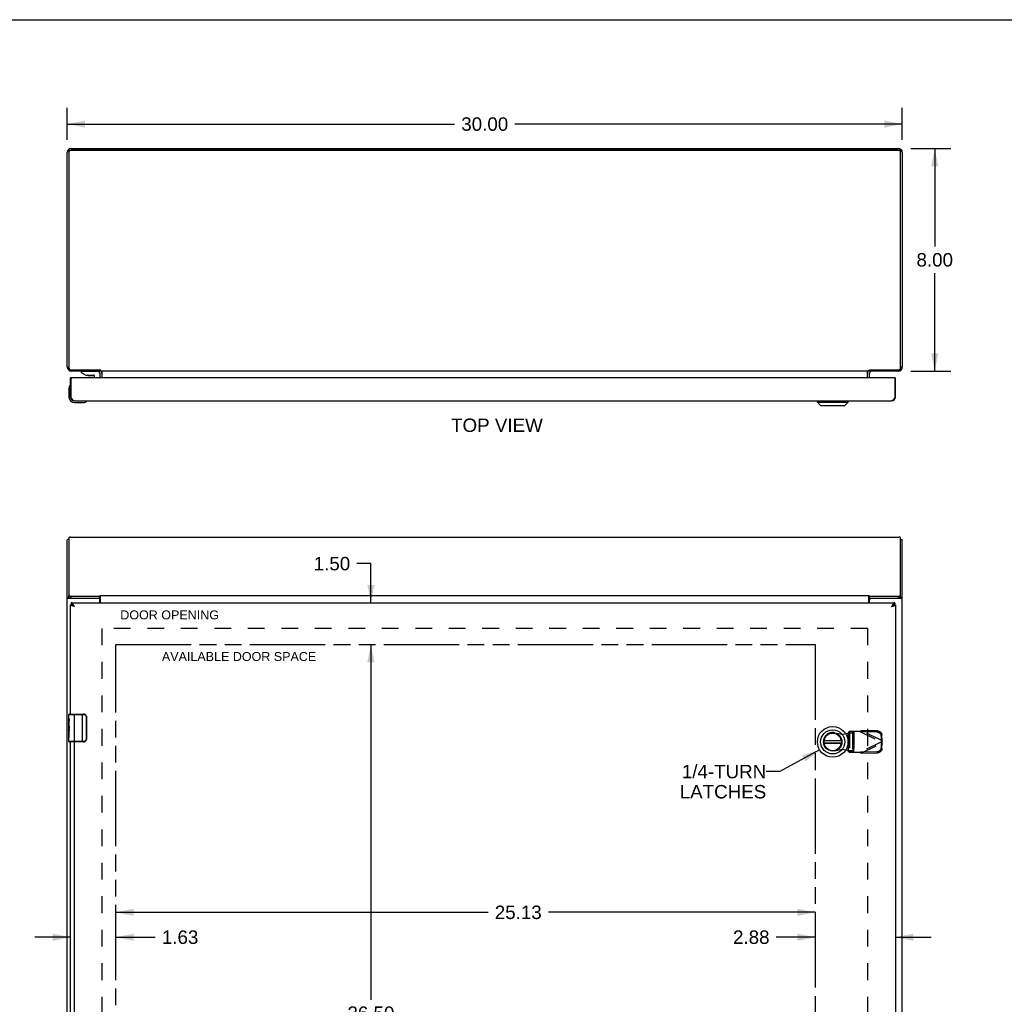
# Model space of a CAD drawing. Header units: inches. Extents: x 0 to 109, y 0 to 71.
# Tile 5 of 7: x 19 to 54, y 35 to 71. Entities that reach past the tile are written whole.
import ezdxf

# ---------------------------------------------------------------- set-up
doc = ezdxf.new("R2010")
doc.units = ezdxf.units.IN
doc.header["$LTSCALE"] = 6.015385
doc.header["$MEASUREMENT"] = 0
doc.linetypes.add('HIDDEN', pattern=[0.2, 0.1, -0.1])
doc.linetypes.add('PHANTOM', pattern=[0.8, 0.45, -0.05, 0.1, -0.05, 0.1, -0.05])
doc.layers.get('0').update_dxf_attribs({"linetype": 'CONTINUOUS'})
for name, color, linetype in [('02___PRT_ALL_AXES', 7, 'CONTINUOUS'), ('1-4_TURN_RH_OVER_24', 7, 'CONTINUOUS'), ('AVAILABLE_DOOR_SPACE', 7, 'CONTINUOUS'), ('DEFAULT_2', 8, 'HIDDEN'), ('DIMENSIONS', 7, 'CONTINUOUS')]:
    doc.layers.add(name, color=color, linetype=linetype)
doc.styles.get("Standard").update_dxf_attribs({"font": 'arial.ttf'})
doc.dimstyles.new('DIMSTYLE_1', dxfattribs={"dimtxt": 0.482517, "dimasz": 0.643357, "dimexe": 0.09, "dimexo": 0.07, "dimgap": 0.0375, "dimtad": 0, "dimtih": 1, "dimtoh": 1, "dimzin": 4, "dimdsep": 46, "dimtxsty": 'Standard', "dimblk": '_FILLED', "dimblk1": '_FILLED', "dimblk2": '_FILLED', "dimcen": 0.09, "dimazin": 1, "dimtfac": 1, "dimtofl": 0, "dimtmove": 0, "dimatfit": 3, "dimldrblk": '_FILLED', "dimfxl": 1, "dimtolj": 1, "dimtzin": 4, "dimarcsym": 0})
doc.dimstyles.get("Standard").update_dxf_attribs({"dimtxt": 0.546853, "dimasz": 0.643357, "dimexe": 0.09, "dimexo": 0.07, "dimgap": 0.09, "dimtad": 0, "dimtih": 1, "dimtoh": 1, "dimzin": 4, "dimdsep": 46, "dimtxsty": 'Standard', "dimblk": '_FILLED', "dimblk1": '_FILLED', "dimblk2": '_FILLED', "dimcen": 0.09, "dimazin": 1, "dimtp": 0.01, "dimtm": 0.01, "dimtfac": 1, "dimtofl": 0, "dimtmove": 0, "dimatfit": 3, "dimldrblk": '_FILLED', "dimfxl": 1, "dimtolj": 1, "dimtzin": 4, "dimarcsym": 0})

# ---------------------------------------------------------------- blocks, each defined once
blk = doc.blocks.new('_FILLED')
at = {"color": 0, "linetype": 'ByBlock'}
blk.add_solid([(0, 0), (-1, 0.2), (-1, -0.2)], dxfattribs=at)
blk = doc.blocks.new('*D2')
at = {"layer": 'DIMENSIONS', "color": 2, "linetype": 'Continuous'}
for p, q in [((51.046, 66.141), (52.485, 66.141)), ((51.906, 66.141), (51.906, 62.623)), ((51.906, 58.141), (51.906, 61.658)), ((51.046, 58.141), (52.485, 58.141))]:
    blk.add_line(p, q, dxfattribs=at)
at = {"layer": 'DIMENSIONS', "color": 2, "linetype": 'Continuous', "xscale": 0.6433566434, "yscale": 0.6433566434, "zscale": 0.6433566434}
for p, rotation in [((51.906, 66.141), 90), ((51.906, 58.141), 270)]:
    blk.add_blockref('_FILLED', p, dxfattribs=dict(at, rotation=rotation))
at = {"layer": 'DIMENSIONS', "color": 2, "linetype": 'Continuous', "insert": (51.906, 62.382), "char_height": 0.4825, "width": 1.31123, "attachment_point": 2, "line_spacing_factor": 0.9}
blk.add_mtext('8.00', dxfattribs=at)
blk = doc.blocks.new('*D8')
at = {"layer": 'DIMENSIONS', "color": 2, "linetype": 'Continuous'}
for p, q in [((20.741, 66.446), (20.741, 67.597)), ((50.741, 66.446), (50.741, 67.597)), ((20.741, 67.018), (34.657, 67.018)), ((50.741, 67.018), (36.825, 67.018))]:
    blk.add_line(p, q, dxfattribs=at)
at = {"layer": 'DIMENSIONS', "color": 2, "linetype": 'Continuous', "xscale": 0.6433566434, "yscale": 0.6433566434, "zscale": 0.6433566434, "rotation": 180}
blk.add_blockref('_FILLED', (20.741, 67.018), dxfattribs=at)
at = {"layer": 'DIMENSIONS', "color": 2, "linetype": 'Continuous', "xscale": 0.6433566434, "yscale": 0.6433566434, "zscale": 0.6433566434}
blk.add_blockref('_FILLED', (50.741, 67.018), dxfattribs=at)
at = {"layer": 'DIMENSIONS', "color": 2, "linetype": 'Continuous', "insert": (35.741, 67.26), "char_height": 0.4825, "width": 1.68612, "attachment_point": 2, "line_spacing_factor": 0.9}
blk.add_mtext('30.00', dxfattribs=at)
blk = doc.blocks.new('*D16')
at = {"layer": 'DIMENSIONS', "color": 2, "linetype": 'Continuous'}
for p, q in [((31.651, 51.222), (31.149, 51.222)), ((31.651, 49.815), (31.651, 51.222)), ((31.651, 48.315), (31.651, 47.029))]:
    blk.add_line(p, q, dxfattribs=at)
at = {"layer": 'DIMENSIONS', "color": 2, "linetype": 'Continuous', "xscale": 0.6433566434, "yscale": 0.6433566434, "zscale": 0.6433566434}
for p, rotation in [((31.651, 49.815), 270), ((31.651, 48.315), 90)]:
    blk.add_blockref('_FILLED', p, dxfattribs=dict(at, rotation=rotation))
at = {"layer": 'DIMENSIONS', "color": 2, "linetype": 'Continuous', "insert": (30.908, 51.463), "char_height": 0.4825, "width": 1.31123, "attachment_point": 3, "line_spacing_factor": 0.9}
blk.add_mtext('1.50', dxfattribs=at)
blk = doc.blocks.new('*D17')
at = {"layer": 'DIMENSIONS', "color": 2, "linetype": 'Continuous'}
for p, q in [((31.651, 48.315), (31.651, 35.548)), ((31.651, 21.815), (31.651, 34.583))]:
    blk.add_line(p, q, dxfattribs=at)
at = {"layer": 'DIMENSIONS', "color": 2, "linetype": 'Continuous', "xscale": 0.6433566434, "yscale": 0.6433566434, "zscale": 0.6433566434}
for p, rotation in [((31.651, 48.315), 90), ((31.651, 21.815), 270)]:
    blk.add_blockref('_FILLED', p, dxfattribs=dict(at, rotation=rotation))
at = {"layer": 'DIMENSIONS', "color": 2, "linetype": 'Continuous', "insert": (31.651, 35.307), "char_height": 0.4825, "width": 1.68612, "attachment_point": 2, "line_spacing_factor": 0.9}
blk.add_mtext('26.50', dxfattribs=at)
blk = doc.blocks.new('*D19')
at = {"layer": 'DIMENSIONS', "color": 2, "linetype": 'Continuous'}
for p, q in [((22.491, 38.69), (35.86, 38.69)), ((47.616, 38.69), (38.028, 38.69))]:
    blk.add_line(p, q, dxfattribs=at)
at = {"layer": 'DIMENSIONS', "color": 2, "linetype": 'Continuous', "xscale": 0.6433566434, "yscale": 0.6433566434, "zscale": 0.6433566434, "rotation": 180}
blk.add_blockref('_FILLED', (22.491, 38.69), dxfattribs=at)
at = {"layer": 'DIMENSIONS', "color": 2, "linetype": 'Continuous', "xscale": 0.6433566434, "yscale": 0.6433566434, "zscale": 0.6433566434}
blk.add_blockref('_FILLED', (47.616, 38.69), dxfattribs=at)
at = {"layer": 'DIMENSIONS', "color": 2, "linetype": 'Continuous', "insert": (36.944, 38.932), "char_height": 0.4825, "width": 1.68612, "attachment_point": 2, "line_spacing_factor": 0.9}
blk.add_mtext('25.13', dxfattribs=at)
blk = doc.blocks.new('*D20')
at = {"layer": 'DIMENSIONS', "color": 2, "linetype": 'Continuous'}
for p, q in [((47.616, 37.796), (46.212, 37.796)), ((50.491, 37.796), (51.778, 37.796))]:
    blk.add_line(p, q, dxfattribs=at)
at = {"layer": 'DIMENSIONS', "color": 2, "linetype": 'Continuous', "xscale": 0.6433566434, "yscale": 0.6433566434, "zscale": 0.6433566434}
blk.add_blockref('_FILLED', (47.616, 37.796), dxfattribs=at)
at = {"layer": 'DIMENSIONS', "color": 2, "linetype": 'Continuous', "xscale": 0.6433566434, "yscale": 0.6433566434, "zscale": 0.6433566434, "rotation": 180}
blk.add_blockref('_FILLED', (50.491, 37.796), dxfattribs=at)
at = {"layer": 'DIMENSIONS', "color": 2, "linetype": 'Continuous', "insert": (45.971, 38.038), "char_height": 0.4825, "width": 1.31123, "attachment_point": 3, "line_spacing_factor": 0.9}
blk.add_mtext('2.88', dxfattribs=at)
blk = doc.blocks.new('*D21')
at = {"layer": 'DIMENSIONS', "color": 2, "linetype": 'Continuous'}
for p, q in [((20.866, 37.796), (19.579, 37.796)), ((22.491, 37.796), (23.9, 37.796))]:
    blk.add_line(p, q, dxfattribs=at)
at = {"layer": 'DIMENSIONS', "color": 2, "linetype": 'Continuous', "xscale": 0.6433566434, "yscale": 0.6433566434, "zscale": 0.6433566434}
blk.add_blockref('_FILLED', (20.866, 37.796), dxfattribs=at)
at = {"layer": 'DIMENSIONS', "color": 2, "linetype": 'Continuous', "xscale": 0.6433566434, "yscale": 0.6433566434, "zscale": 0.6433566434, "rotation": 180}
blk.add_blockref('_FILLED', (22.491, 37.796), dxfattribs=at)
at = {"layer": 'DIMENSIONS', "color": 2, "linetype": 'Continuous', "insert": (24.141, 38.038), "char_height": 0.4825, "width": 1.31123, "attachment_point": 1, "line_spacing_factor": 0.9}
blk.add_mtext('1.63', dxfattribs=at)

msp = doc.modelspace()

# ---------------------------------------------------------------- linework, layer by layer
at = {"color": 7, "linetype": 'Continuous'}
for p, q in [((0, 70.769), (109.371, 70.769)), ((20.813, 66.066), (20.759, 66.066)), ((20.804, 66.036), (20.804, 66.017)), ((20.864, 66.094), (50.618, 66.094)), ((50.669, 66.066), (50.723, 66.066)), ((50.678, 66.036), (50.678, 66.017)), ((20.741, 58.286), (20.804, 58.286)), ((20.768, 58.201), (20.811, 58.231)), ((21.239, 58.136), (21.239, 58.096)), ((21.239, 58.136), (21.83, 58.136)), ((21.239, 58.096), (21.41, 57.998)), ((21.445, 58.141), (21.444, 58.136)), ((21.703, 58.141), (21.704, 58.136)), ((21.909, 58.057), (21.909, 57.893)), ((21.916, 58.185), (21.916, 58.141)), ((21.916, 58.158), (21.932, 58.178)), ((21.991, 58.071), (21.991, 57.893)), ((49.491, 57.893), (49.491, 58.071)), ((49.55, 58.178), (49.566, 58.158)), ((49.566, 58.185), (49.566, 58.141)), ((50.713, 58.201), (50.671, 58.231)), ((50.741, 58.286), (50.678, 58.286)), ((20.894, 57.893), (20.866, 57.893)), ((21.41, 57.998), (21.692, 57.998)), ((21.504, 57.982), (21.644, 57.982)), ((21.724, 57.893), (21.724, 57.966)), ((50.463, 57.893), (50.491, 57.893)), ((20.806, 57.497), (20.809, 57.535)), ((20.806, 57.497), (20.806, 57.208)), ((20.853, 57.633), (20.853, 57.633)), ((20.866, 57.203), (20.879, 57.203)), ((21.006, 57.008), (21.295, 57.008)), ((21.424, 57.053), (21.428, 57.054)), ((21.428, 57.054), (21.429, 57.054)), ((47.689, 57.028), (47.689, 57.068)), ((47.689, 57.028), (48.792, 57.028)), ((47.807, 56.91), (47.689, 57.028)), ((48.673, 56.91), (48.792, 57.028)), ((48.792, 57.028), (48.792, 57.068)), ((50.491, 57.203), (50.478, 57.203)), ((47.807, 56.91), (48.673, 56.91)), ((20.804, 52.091), (20.759, 52.091)), ((50.678, 52.091), (50.723, 52.091)), ((20.741, 50.007), (20.804, 50.007)), ((20.804, 50.005), (20.804, 50.078)), ((20.827, 49.991), (20.824, 49.992)), ((20.884, 49.985), (20.879, 49.985)), ((20.884, 49.985), (20.884, 50.057)), ((20.884, 49.985), (21.916, 49.985)), ((20.886, 49.984), (20.886, 49.985)), ((21.916, 49.985), (21.916, 50.057)), ((49.566, 49.985), (49.566, 50.057)), ((49.566, 49.985), (50.598, 49.985)), ((50.596, 49.984), (50.596, 49.985)), ((50.598, 49.985), (50.598, 50.057)), ((50.603, 49.985), (50.598, 49.985)), ((50.678, 50.005), (50.678, 50.078)), ((50.741, 50.007), (50.678, 50.007)), ((20.866, 49.74), (20.879, 49.74)), ((20.879, 49.815), (20.879, 49.74)), ((50.478, 49.815), (50.478, 49.74)), ((50.491, 49.74), (50.478, 49.74)), ((20.806, 45.8), (21.333, 45.8)), ((20.821, 45.815), (21.331, 45.815)), ((21.006, 44.815), (21.006, 45.815)), ((21.295, 44.815), (21.295, 45.815)), ((21.424, 45.715), (21.424, 44.915)), ((21.431, 45.715), (21.424, 45.715)), ((21.431, 45.715), (21.431, 44.915)), ((20.806, 45.2), (20.806, 45.233)), ((20.806, 44.83), (20.806, 44.97)), ((21.333, 44.83), (20.806, 44.83)), ((21.331, 44.815), (20.821, 44.815)), ((21.431, 44.915), (21.424, 44.915)), ((48.553, 44.854), (47.928, 44.854)), ((47.928, 44.776), (48.553, 44.776)), ((47.93, 44.87), (48.55, 44.87)), ((48.55, 44.76), (47.93, 44.76))]:
    msp.add_line(p, q, dxfattribs=at)
at = {"color": 3, "linetype": 'Continuous'}
for p, q in [((20.741, 58.286), (20.741, 65.996)), ((20.804, 66.017), (20.804, 58.262)), ((20.864, 66.075), (50.618, 66.075)), ((20.886, 66.141), (50.596, 66.141)), ((50.678, 58.262), (50.678, 66.017)), ((50.741, 65.996), (50.741, 58.286)), ((20.884, 58.185), (21.916, 58.185)), ((21.916, 58.141), (20.886, 58.141)), ((21.916, 58.071), (21.916, 57.893)), ((21.943, 58.141), (21.943, 58.173)), ((49.539, 58.141), (21.943, 58.141)), ((21.977, 58.133), (21.975, 58.135)), ((21.993, 57.893), (21.993, 58.125)), ((49.489, 57.893), (49.489, 58.125)), ((49.539, 58.141), (49.539, 58.173)), ((49.566, 58.185), (50.598, 58.185)), ((50.596, 58.141), (49.566, 58.141)), ((49.566, 57.893), (49.566, 58.071)), ((20.866, 57.203), (20.866, 57.893)), ((20.879, 57.203), (20.879, 57.878)), ((50.463, 57.893), (20.894, 57.893)), ((50.478, 57.878), (50.478, 57.203)), ((50.491, 57.203), (50.491, 57.893)), ((21.001, 57.068), (50.356, 57.068)), ((20.741, 20.14), (20.741, 52.072)), ((20.804, 52.156), (20.804, 50.078)), ((20.864, 52.171), (50.618, 52.171)), ((50.678, 50.078), (50.678, 52.156)), ((50.741, 20.14), (50.741, 52.072)), ((20.768, 49.984), (21.856, 49.984)), ((20.884, 50.057), (21.916, 50.057)), ((21.916, 50.057), (21.927, 50.074)), ((21.916, 49.815), (21.916, 49.924)), ((21.927, 50.074), (49.555, 50.074)), ((21.943, 49.815), (21.943, 50.074)), ((49.539, 49.815), (49.539, 50.074)), ((49.566, 50.057), (49.555, 50.074)), ((49.566, 50.057), (50.598, 50.057)), ((49.566, 49.815), (49.566, 49.924)), ((49.626, 49.984), (50.713, 49.984)), ((20.866, 45.815), (20.866, 49.74)), ((20.879, 49.815), (50.478, 49.815)), ((50.356, 49.68), (50.374, 49.685)), ((50.491, 49.74), (50.491, 20.39)), ((20.866, 25.315), (20.866, 44.815)), ((21.001, 25.315), (21.001, 44.815))]:
    msp.add_line(p, q, dxfattribs=at)
at = {"color": 7, "linetype": 'Continuous'}
for points in [[(20.804, 66.036), (20.804, 66.04), (20.805, 66.044), (20.805, 66.048), (20.806, 66.052), (20.808, 66.056), (20.809, 66.06), (20.811, 66.064), (20.813, 66.067), (20.816, 66.071), (20.819, 66.074), (20.822, 66.077), (20.825, 66.08), (20.828, 66.082), (20.832, 66.085), (20.835, 66.087), (20.839, 66.089), (20.843, 66.09), (20.847, 66.092), (20.851, 66.093), (20.855, 66.093), (20.86, 66.094), (20.864, 66.094)], [(50.618, 66.094), (50.622, 66.094), (50.626, 66.093), (50.631, 66.093), (50.635, 66.092), (50.639, 66.09), (50.643, 66.089), (50.647, 66.087), (50.65, 66.085), (50.654, 66.082), (50.657, 66.08), (50.66, 66.077), (50.663, 66.074), (50.666, 66.071), (50.668, 66.067), (50.671, 66.064), (50.673, 66.06), (50.674, 66.056), (50.676, 66.052), (50.677, 66.048), (50.677, 66.044), (50.678, 66.04), (50.678, 66.036)], [(20.853, 57.633), (20.852, 57.631), (20.852, 57.63), (20.851, 57.626)], [(21.429, 57.054), (21.431, 57.054), (21.431, 57.055)], [(20.817, 49.994), (20.815, 49.995), (20.812, 49.996), (20.81, 49.997), (20.808, 49.999), (20.807, 50), (20.805, 50.001), (20.805, 50.003), (20.804, 50.004), (20.804, 50.005)], [(20.824, 49.992), (20.82, 49.993), (20.817, 49.994)], [(20.821, 49.993), (20.821, 49.992), (20.823, 49.99), (20.825, 49.988), (20.827, 49.986), (20.829, 49.984)], [(20.879, 49.985), (20.874, 49.985), (20.868, 49.985), (20.863, 49.985), (20.858, 49.986), (20.853, 49.986), (20.849, 49.987), (20.844, 49.987), (20.84, 49.988), (20.835, 49.989), (20.831, 49.99), (20.827, 49.991)], [(21.943, 49.978), (21.942, 49.978), (21.941, 49.977), (21.94, 49.977), (21.938, 49.977), (21.937, 49.977), (21.936, 49.977), (21.934, 49.978), (21.933, 49.978), (21.932, 49.979), (21.93, 49.98), (21.929, 49.98), (21.928, 49.981), (21.927, 49.982), (21.925, 49.982), (21.924, 49.983), (21.923, 49.984), (21.922, 49.984), (21.92, 49.985), (21.919, 49.985), (21.918, 49.985), (21.917, 49.985), (21.916, 49.985)], [(49.539, 49.978), (49.54, 49.978), (49.541, 49.977), (49.542, 49.977), (49.543, 49.977), (49.545, 49.977), (49.546, 49.977), (49.548, 49.978), (49.549, 49.978), (49.55, 49.979), (49.552, 49.98), (49.553, 49.98), (49.554, 49.981), (49.555, 49.982), (49.556, 49.982), (49.558, 49.983), (49.559, 49.984), (49.56, 49.984), (49.561, 49.985), (49.563, 49.985), (49.564, 49.985), (49.565, 49.985), (49.566, 49.985)], [(50.655, 49.991), (50.651, 49.99), (50.647, 49.989), (50.642, 49.988), (50.638, 49.987), (50.633, 49.987), (50.629, 49.986), (50.624, 49.986), (50.619, 49.985), (50.614, 49.985), (50.608, 49.985), (50.603, 49.985)], [(50.653, 49.984), (50.655, 49.986), (50.657, 49.988), (50.659, 49.99), (50.661, 49.992), (50.661, 49.993)], [(50.661, 49.993), (50.658, 49.992), (50.655, 49.991)], [(50.667, 49.995), (50.664, 49.994), (50.661, 49.993)], [(50.678, 50.005), (50.678, 50.004), (50.677, 50.003), (50.676, 50.001), (50.675, 50), (50.674, 49.999), (50.672, 49.997), (50.67, 49.996), (50.667, 49.995)], [(20.945, 49.72), (20.94, 49.723), (20.935, 49.726), (20.93, 49.728), (20.925, 49.73), (20.92, 49.732), (20.915, 49.734), (20.909, 49.736), (20.904, 49.737), (20.899, 49.738), (20.894, 49.739), (20.889, 49.74), (20.884, 49.74), (20.879, 49.74)], [(20.955, 49.714), (20.95, 49.717), (20.945, 49.72)], [(21.001, 49.68), (20.996, 49.684), (20.991, 49.688), (20.986, 49.692), (20.981, 49.696), (20.976, 49.7), (20.97, 49.703), (20.965, 49.707), (20.96, 49.71), (20.955, 49.714)], [(21.001, 49.68), (20.996, 49.683), (20.992, 49.686), (20.987, 49.689), (20.982, 49.692), (20.978, 49.695), (20.974, 49.698), (20.97, 49.701), (20.966, 49.704), (20.962, 49.707), (20.959, 49.71), (20.955, 49.713), (20.955, 49.714)], [(50.407, 49.717), (50.402, 49.714), (50.397, 49.71), (50.392, 49.707), (50.386, 49.703), (50.381, 49.7), (50.376, 49.696), (50.371, 49.692), (50.366, 49.688), (50.361, 49.684), (50.356, 49.68)], [(50.356, 49.68), (50.361, 49.683), (50.365, 49.686), (50.37, 49.689), (50.374, 49.692), (50.379, 49.695), (50.383, 49.698), (50.387, 49.701), (50.391, 49.704), (50.395, 49.707), (50.398, 49.71), (50.402, 49.713), (50.402, 49.714)], [(50.417, 49.723), (50.412, 49.72), (50.407, 49.717)], [(50.478, 49.74), (50.473, 49.74), (50.468, 49.74), (50.463, 49.739), (50.458, 49.738), (50.453, 49.737), (50.447, 49.736), (50.442, 49.734), (50.437, 49.732), (50.432, 49.73), (50.427, 49.728), (50.422, 49.726), (50.417, 49.723)], [(21.331, 45.815), (21.331, 45.815), (21.332, 45.815), (21.332, 45.814), (21.332, 45.813), (21.333, 45.811), (21.333, 45.809), (21.333, 45.807), (21.333, 45.805), (21.333, 45.803), (21.333, 45.8)], [(21.333, 45.8), (21.342, 45.8), (21.35, 45.799), (21.358, 45.797), (21.366, 45.795), (21.374, 45.791), (21.382, 45.787), (21.389, 45.782), (21.396, 45.777), (21.401, 45.772), (21.406, 45.766), (21.41, 45.76), (21.413, 45.755), (21.416, 45.749), (21.418, 45.744), (21.42, 45.739), (21.422, 45.734), (21.422, 45.729), (21.423, 45.724), (21.424, 45.72), (21.424, 45.715)], [(21.424, 45.752), (21.426, 45.746), (21.428, 45.74), (21.429, 45.734), (21.43, 45.728), (21.431, 45.722), (21.431, 45.715)], [(21.331, 44.815), (21.331, 44.816), (21.332, 44.816), (21.332, 44.817), (21.332, 44.818), (21.333, 44.82), (21.333, 44.822), (21.333, 44.824), (21.333, 44.826), (21.333, 44.828), (21.333, 44.83)], [(21.424, 44.915), (21.424, 44.911), (21.423, 44.907), (21.422, 44.902), (21.422, 44.897), (21.42, 44.892), (21.418, 44.887), (21.416, 44.881), (21.413, 44.876), (21.41, 44.87), (21.406, 44.865), (21.401, 44.859), (21.396, 44.854), (21.389, 44.849), (21.382, 44.844), (21.374, 44.84), (21.366, 44.836), (21.358, 44.834), (21.35, 44.832), (21.342, 44.831), (21.333, 44.83)], [(21.431, 44.915), (21.431, 44.909), (21.43, 44.903), (21.429, 44.897), (21.428, 44.891), (21.426, 44.885), (21.424, 44.879)]]:
    msp.add_lwpolyline(points, dxfattribs=at)
at = {"color": 3, "linetype": 'Continuous'}
for points in [[(20.864, 66.075), (20.86, 66.074), (20.855, 66.074), (20.851, 66.073), (20.847, 66.072), (20.843, 66.071), (20.839, 66.069), (20.835, 66.068), (20.832, 66.065), (20.828, 66.063), (20.825, 66.06), (20.822, 66.058), (20.819, 66.055), (20.816, 66.051), (20.813, 66.048), (20.811, 66.044), (20.809, 66.041), (20.808, 66.037), (20.806, 66.033), (20.805, 66.029), (20.805, 66.025), (20.804, 66.021), (20.804, 66.017)], [(50.676, 66.033), (50.674, 66.037), (50.673, 66.041), (50.671, 66.044), (50.668, 66.048), (50.666, 66.051), (50.663, 66.055), (50.66, 66.058), (50.657, 66.06), (50.654, 66.063), (50.65, 66.065), (50.647, 66.068), (50.643, 66.069), (50.639, 66.071), (50.635, 66.072), (50.631, 66.073), (50.626, 66.074), (50.622, 66.074), (50.618, 66.075)], [(50.678, 66.017), (50.678, 66.021), (50.677, 66.025), (50.677, 66.029), (50.676, 66.033)], [(20.804, 58.262), (20.804, 58.257), (20.805, 58.252), (20.805, 58.247), (20.807, 58.242), (20.808, 58.237), (20.81, 58.233), (20.812, 58.228), (20.815, 58.224), (20.817, 58.219), (20.82, 58.215), (20.824, 58.211), (20.827, 58.208), (20.831, 58.204), (20.835, 58.201), (20.84, 58.198), (20.844, 58.195), (20.849, 58.193), (20.853, 58.191), (20.858, 58.189), (20.863, 58.188), (20.868, 58.186), (20.874, 58.186), (20.879, 58.185), (20.884, 58.185)], [(21.89, 58.125), (21.89, 58.125), (21.891, 58.125), (21.891, 58.125), (21.892, 58.125), (21.893, 58.126), (21.894, 58.126), (21.895, 58.127), (21.896, 58.128), (21.897, 58.129), (21.899, 58.13)], [(21.899, 58.13), (21.902, 58.133), (21.903, 58.134), (21.905, 58.135), (21.906, 58.136)], [(21.906, 58.136), (21.908, 58.138), (21.909, 58.139), (21.911, 58.139)], [(21.932, 58.178), (21.929, 58.178), (21.928, 58.179), (21.927, 58.179), (21.926, 58.18), (21.924, 58.18), (21.923, 58.181), (21.922, 58.181), (21.92, 58.182), (21.919, 58.183), (21.918, 58.184), (21.917, 58.184), (21.916, 58.185)], [(21.943, 58.173), (21.942, 58.173), (21.941, 58.174), (21.939, 58.175), (21.938, 58.176), (21.937, 58.176), (21.936, 58.177), (21.934, 58.177), (21.933, 58.177), (21.932, 58.178)], [(21.975, 58.135), (21.974, 58.136), (21.973, 58.137), (21.972, 58.138), (21.971, 58.139), (21.969, 58.14), (21.968, 58.14), (21.967, 58.141), (21.966, 58.141), (21.965, 58.141)], [(21.993, 58.125), (21.992, 58.125), (21.991, 58.125), (21.99, 58.125), (21.989, 58.125), (21.987, 58.125), (21.986, 58.126), (21.985, 58.127), (21.983, 58.127), (21.982, 58.128), (21.981, 58.129), (21.98, 58.13), (21.979, 58.131), (21.977, 58.133)], [(49.489, 58.125), (49.49, 58.125), (49.491, 58.125), (49.492, 58.125), (49.493, 58.125), (49.495, 58.125), (49.496, 58.126), (49.497, 58.127), (49.499, 58.127), (49.5, 58.128), (49.501, 58.129), (49.502, 58.13), (49.503, 58.131), (49.505, 58.133)], [(49.505, 58.133), (49.507, 58.135), (49.508, 58.136), (49.509, 58.137), (49.51, 58.138), (49.511, 58.139), (49.513, 58.14), (49.514, 58.14), (49.515, 58.141), (49.516, 58.141), (49.517, 58.141)], [(49.539, 58.173), (49.54, 58.173), (49.541, 58.174), (49.543, 58.175), (49.544, 58.176), (49.545, 58.176), (49.546, 58.177), (49.548, 58.177), (49.549, 58.177), (49.55, 58.178), (49.552, 58.178)], [(49.552, 58.178), (49.554, 58.179), (49.555, 58.179), (49.556, 58.18), (49.558, 58.18), (49.559, 58.181), (49.56, 58.181), (49.562, 58.182), (49.563, 58.183), (49.564, 58.184), (49.565, 58.184), (49.566, 58.185)], [(49.576, 58.136), (49.574, 58.138), (49.573, 58.139), (49.571, 58.139)], [(49.58, 58.133), (49.579, 58.134), (49.577, 58.135), (49.576, 58.136)], [(49.592, 58.125), (49.592, 58.125), (49.591, 58.125), (49.591, 58.125), (49.59, 58.125), (49.589, 58.126), (49.588, 58.126), (49.587, 58.127), (49.586, 58.128), (49.584, 58.129), (49.583, 58.13), (49.58, 58.133)], [(50.598, 58.185), (50.603, 58.185), (50.608, 58.186), (50.614, 58.186), (50.619, 58.188), (50.624, 58.189), (50.629, 58.191), (50.633, 58.193), (50.638, 58.195), (50.642, 58.198), (50.647, 58.201), (50.651, 58.204), (50.655, 58.208), (50.658, 58.211), (50.661, 58.215), (50.664, 58.219), (50.667, 58.224), (50.67, 58.228), (50.672, 58.233), (50.674, 58.237), (50.675, 58.242), (50.676, 58.247), (50.677, 58.252), (50.678, 58.257), (50.678, 58.262)], [(21.001, 57.068), (20.996, 57.068), (20.991, 57.069), (20.986, 57.07), (20.981, 57.072), (20.976, 57.075), (20.97, 57.078), (20.965, 57.082), (20.96, 57.086), (20.955, 57.091), (20.95, 57.096), (20.945, 57.101), (20.94, 57.107), (20.935, 57.114), (20.93, 57.121), (20.925, 57.128), (20.92, 57.135), (20.915, 57.143), (20.909, 57.151), (20.904, 57.159), (20.899, 57.168), (20.894, 57.177), (20.889, 57.185), (20.884, 57.194), (20.879, 57.203)], [(50.478, 57.203), (50.473, 57.194), (50.468, 57.185), (50.463, 57.177), (50.458, 57.168), (50.453, 57.159), (50.447, 57.151), (50.442, 57.143), (50.437, 57.135), (50.432, 57.128), (50.427, 57.121), (50.422, 57.114), (50.417, 57.107), (50.412, 57.101), (50.407, 57.096), (50.402, 57.091), (50.397, 57.086), (50.392, 57.082), (50.386, 57.078), (50.381, 57.075), (50.376, 57.072), (50.371, 57.07), (50.366, 57.069), (50.361, 57.068), (50.356, 57.068)], [(20.864, 52.171), (20.86, 52.171), (20.855, 52.171), (20.851, 52.171), (20.847, 52.171), (20.843, 52.17), (20.839, 52.17), (20.835, 52.169), (20.832, 52.169), (20.828, 52.168), (20.825, 52.167), (20.822, 52.167), (20.819, 52.166), (20.816, 52.165), (20.813, 52.164), (20.811, 52.163), (20.809, 52.162), (20.808, 52.161), (20.806, 52.16), (20.805, 52.159), (20.805, 52.158), (20.804, 52.157), (20.804, 52.156)], [(50.678, 52.156), (50.678, 52.157), (50.677, 52.158), (50.677, 52.159), (50.676, 52.16), (50.674, 52.161), (50.673, 52.162), (50.671, 52.163), (50.668, 52.164), (50.666, 52.165), (50.663, 52.166), (50.66, 52.167), (50.657, 52.167), (50.654, 52.168), (50.65, 52.169), (50.647, 52.169), (50.643, 52.17), (50.639, 52.17), (50.635, 52.171), (50.631, 52.171), (50.626, 52.171), (50.622, 52.171), (50.618, 52.171)], [(20.741, 50.007), (20.741, 50.004), (20.742, 50.002), (20.744, 49.999), (20.746, 49.997), (20.748, 49.995), (20.751, 49.992), (20.755, 49.99), (20.759, 49.988), (20.763, 49.986), (20.768, 49.984)], [(20.804, 50.078), (20.804, 50.077), (20.805, 50.075), (20.805, 50.074), (20.807, 50.073), (20.808, 50.071), (20.81, 50.07), (20.812, 50.069), (20.815, 50.068), (20.817, 50.066), (20.82, 50.065), (20.824, 50.064), (20.827, 50.063), (20.831, 50.062), (20.835, 50.061), (20.84, 50.061), (20.844, 50.06), (20.849, 50.059), (20.853, 50.059), (20.858, 50.058), (20.863, 50.058), (20.868, 50.058), (20.874, 50.057), (20.879, 50.057), (20.884, 50.057)], [(21.934, 50.037), (21.932, 50.041), (21.931, 50.043), (21.929, 50.045), (21.928, 50.047), (21.927, 50.048), (21.926, 50.05), (21.924, 50.052), (21.923, 50.053), (21.922, 50.054), (21.92, 50.055), (21.919, 50.056), (21.918, 50.057), (21.917, 50.057), (21.916, 50.057)], [(21.943, 50.025), (21.942, 50.026), (21.941, 50.027), (21.939, 50.029), (21.938, 50.031), (21.937, 50.032), (21.936, 50.034), (21.934, 50.037)], [(49.539, 50.025), (49.54, 50.026), (49.541, 50.027), (49.543, 50.029), (49.544, 50.031), (49.545, 50.032), (49.546, 50.034), (49.548, 50.037), (49.55, 50.041)], [(49.55, 50.041), (49.551, 50.043), (49.552, 50.045), (49.554, 50.047), (49.555, 50.048), (49.556, 50.05), (49.558, 50.052), (49.559, 50.053), (49.56, 50.054), (49.562, 50.055), (49.563, 50.056), (49.564, 50.057), (49.565, 50.057), (49.566, 50.057)], [(50.598, 50.057), (50.603, 50.057), (50.608, 50.057), (50.614, 50.058), (50.619, 50.058), (50.624, 50.058), (50.629, 50.059), (50.633, 50.059), (50.638, 50.06), (50.642, 50.061), (50.647, 50.061), (50.651, 50.062), (50.655, 50.063), (50.658, 50.064), (50.661, 50.065), (50.664, 50.066), (50.667, 50.068), (50.67, 50.069), (50.672, 50.07), (50.674, 50.071), (50.675, 50.073), (50.676, 50.074), (50.677, 50.075), (50.678, 50.077), (50.678, 50.078)], [(50.713, 49.984), (50.718, 49.986), (50.723, 49.988), (50.727, 49.99), (50.731, 49.992), (50.734, 49.995), (50.736, 49.997), (50.738, 49.999), (50.74, 50.002), (50.741, 50.004), (50.741, 50.007)], [(21.001, 49.68), (20.983, 49.685), (20.975, 49.688), (20.966, 49.69), (20.958, 49.693), (20.949, 49.695), (20.941, 49.698), (20.933, 49.7), (20.926, 49.703), (20.919, 49.705), (20.912, 49.708), (20.905, 49.71), (20.899, 49.713), (20.894, 49.715), (20.889, 49.718), (20.884, 49.72), (20.88, 49.723), (20.876, 49.725), (20.873, 49.728), (20.871, 49.73), (20.869, 49.733), (20.867, 49.735), (20.866, 49.738), (20.866, 49.74)], [(21.001, 49.68), (20.996, 49.689), (20.991, 49.698), (20.986, 49.707), (20.981, 49.715), (20.976, 49.724), (20.97, 49.732), (20.965, 49.74), (20.96, 49.748), (20.955, 49.755), (20.95, 49.763), (20.945, 49.769), (20.94, 49.776), (20.935, 49.782), (20.93, 49.788), (20.925, 49.793), (20.92, 49.797), (20.915, 49.802), (20.909, 49.805), (20.904, 49.808), (20.899, 49.811), (20.894, 49.813), (20.889, 49.814), (20.884, 49.815), (20.879, 49.815)], [(50.478, 49.815), (50.473, 49.815), (50.468, 49.814), (50.463, 49.813), (50.458, 49.811), (50.453, 49.808), (50.447, 49.805), (50.442, 49.802), (50.437, 49.797), (50.432, 49.793), (50.427, 49.788), (50.422, 49.782), (50.417, 49.776), (50.412, 49.769), (50.407, 49.763), (50.402, 49.755), (50.397, 49.748), (50.392, 49.74), (50.386, 49.732), (50.381, 49.724), (50.376, 49.715), (50.371, 49.707), (50.366, 49.698), (50.361, 49.689), (50.356, 49.68)], [(50.374, 49.685), (50.382, 49.688), (50.391, 49.69), (50.399, 49.693), (50.408, 49.695), (50.416, 49.698), (50.423, 49.7), (50.431, 49.703), (50.438, 49.705), (50.445, 49.708), (50.451, 49.71), (50.457, 49.713), (50.463, 49.715), (50.468, 49.718), (50.473, 49.72), (50.477, 49.723), (50.481, 49.725), (50.484, 49.728), (50.486, 49.73), (50.488, 49.733), (50.49, 49.735), (50.491, 49.738), (50.491, 49.74)]]:
    msp.add_lwpolyline(points, dxfattribs=at)
at = {"color": 7, "linetype": 'Continuous'}
for radius in [0.551, 0.433, 0.329, 0.317]:
    msp.add_circle((48.24, 44.815), radius, dxfattribs=at)
at = {"color": 3, "linetype": 'Continuous'}
for centre, radius, start, end in [((20.886, 65.996), 0.145, 90, 180), ((50.596, 65.996), 0.145, 0, 90), ((20.886, 58.286), 0.145, 180, 270), ((21.846, 58.071), 0.07, 0, 86.1208), ((49.636, 58.071), 0.07, 93.2317, 180), ((50.596, 58.286), 0.145, 270, 360), ((20.894, 57.878), 0.015, 90, 180), ((50.463, 57.878), 0.015, 0, 90), ((21.001, 57.203), 0.135, 180, 270), ((50.356, 57.203), 0.135, 270, 360), ((21.856, 49.924), 0.06, 0, 90), ((49.626, 49.924), 0.06, 90, 180)]:
    msp.add_arc(centre, radius, start, end, dxfattribs=at)
at = {"color": 7, "linetype": 'Continuous'}
for centre, radius, start, end in [((21.83, 58.057), 0.0787, 0, 90), ((21.846, 58.071), 0.145, 0, 25.3972), ((49.636, 58.071), 0.145, 154.6029, 180), ((21.504, 58.072), 0.09, 235.0751, 270), ((21.644, 58.072), 0.09, 270, 304.7527), ((21.692, 57.966), 0.0317, 0, 90), ((21.056, 57.497), 0.25, 149.1101, 180), ((20.854, 57.618), 0.015, 96.3796, 149.1101), ((20.851, 57.618), 0.015, 0, 83.6204), ((21.006, 57.208), 0.2, 180, 270), ((21.295, 57.258), 0.25, 270, 300.8899), ((21.416, 57.053), 0.015, 6.3796, 90), ((21.416, 57.056), 0.015, 300.8899, 353.6204), ((20.821, 45.8), 0.015, 90, 180), ((21.331, 45.715), 0.1, 21.1999, 90), ((48.24, 44.815), 0.315, 10.0787, 349.9213), ((20.821, 44.83), 0.015, 180, 270), ((21.331, 44.915), 0.1, 270, 338.7946)]:
    msp.add_arc(centre, radius, start, end, dxfattribs=at)
at = {"color": 3, "linetype": 'Continuous'}
for centre, start_param, end_param in [((20.886, 52.072), 2.637791, 3.141593), ((50.596, 52.072), 0, 0.503802)]:
    msp.add_ellipse(centre, major_axis=(0.145, 0), ratio=0.267949, start_param=start_param, end_param=end_param, dxfattribs=at)
at = {"layer": '02___PRT_ALL_AXES', "color": 7, "linetype": 'Continuous'}
for p, q in [((20.806, 45.656), (20.806, 45.8)), ((20.806, 45.401), (20.806, 45.653)), ((20.815, 45.598), (20.806, 45.598)), ((20.806, 45.567), (20.816, 45.567)), ((20.806, 45.431), (20.816, 45.431)), ((20.806, 44.83), (20.806, 45.398)), ((20.809, 45.368), (20.806, 45.368)), ((20.816, 45.431), (20.816, 45.587)), ((20.816, 45.247), (20.816, 45.3)), ((20.806, 45.236), (20.815, 45.236)), ((20.806, 45.2), (20.816, 45.2)), ((20.806, 45.137), (20.816, 45.137)), ((20.806, 44.97), (20.816, 44.97)), ((20.816, 44.97), (20.816, 45.2))]:
    msp.add_line(p, q, dxfattribs=at)
for points in [[(20.806, 45.656), (20.806, 45.653), (20.807, 45.649), (20.808, 45.644), (20.809, 45.638), (20.81, 45.631), (20.811, 45.623), (20.813, 45.615), (20.814, 45.606), (20.815, 45.597), (20.816, 45.587)], [(20.806, 45.401), (20.806, 45.393), (20.807, 45.386), (20.808, 45.377), (20.809, 45.369), (20.81, 45.36), (20.811, 45.351), (20.812, 45.342), (20.813, 45.333), (20.814, 45.324), (20.815, 45.316), (20.815, 45.308), (20.816, 45.3)], [(20.816, 45.247), (20.816, 45.241), (20.815, 45.235), (20.815, 45.229), (20.814, 45.223), (20.813, 45.217), (20.813, 45.211)]]:
    msp.add_lwpolyline(points, dxfattribs=at)
msp.add_arc((21.006, 57.208), 0.2, 180, 180.5228, dxfattribs=at)
msp.add_ellipse((21.006, 45.233), major_axis=(0.2, 0), ratio=0.432808, start_param=3.141593, end_param=3.403409, dxfattribs=at)
at = {"layer": 'AVAILABLE_DOOR_SPACE', "color": 40, "linetype": 'PHANTOM'}
for p, q in [((22.491, 21.815), (22.491, 48.315)), ((22.491, 48.315), (47.616, 48.315)), ((47.616, 48.315), (47.616, 21.815))]:
    msp.add_line(p, q, dxfattribs=at)
at = {"layer": 'DEFAULT_2', "color": 8, "linetype": 'HIDDEN'}
for p, q in [((21.991, 48.89), (21.991, 21.24)), ((49.489, 48.89), (21.993, 48.89)), ((49.491, 48.89), (49.491, 21.24)), ((48.3, 45.144), (48.595, 45.09)), ((48.595, 45.09), (48.792, 45.128)), ((48.792, 45.128), (48.824, 45.13)), ((48.792, 45.128), (48.792, 44.501)), ((48.837, 45.189), (48.795, 45.143)), ((48.795, 45.143), (48.951, 45.143)), ((48.795, 44.487), (48.795, 45.143)), ((49.211, 45.189), (48.837, 45.189)), ((48.841, 45.189), (48.841, 44.441)), ((48.951, 45.143), (48.992, 45.189)), ((48.951, 45.143), (48.951, 44.487)), ((48.996, 44.441), (48.996, 45.189)), ((49, 45.189), (49, 44.441)), ((49.211, 45.189), (49.998, 44.815)), ((49.239, 45.175), (49.259, 45.217)), ((49.83, 45.165), (49.239, 45.175)), ((49.849, 45.207), (49.259, 45.217)), ((50.012, 44.86), (49.259, 45.217)), ((49.849, 45.207), (49.83, 45.165)), ((49.988, 45.011), (50.008, 45.052)), ((49.992, 44.818), (49.988, 45.011)), ((50.012, 44.86), (50.008, 45.052)), ((49.998, 44.815), (49.211, 44.441)), ((49.259, 44.413), (50.012, 44.77)), ((49.988, 44.619), (49.992, 44.812)), ((50.008, 44.577), (49.988, 44.619)), ((50.012, 44.86), (49.992, 44.818)), ((49.992, 44.812), (50.012, 44.77)), ((49.998, 44.815), (50.003, 44.8)), ((50.009, 44.852), (50.005, 44.837)), ((50.008, 44.577), (50.012, 44.77)), ((50.012, 44.86), (50.009, 44.852)), ((48.595, 44.539), (48.3, 44.486)), ((48.792, 44.501), (48.595, 44.539)), ((48.951, 44.487), (48.795, 44.487)), ((48.795, 44.487), (48.837, 44.441)), ((48.837, 44.441), (49.211, 44.441)), ((48.992, 44.441), (48.951, 44.487)), ((49.227, 44.431), (49.211, 44.441)), ((49.239, 44.454), (49.83, 44.464)), ((49.259, 44.413), (49.239, 44.454)), ((49.259, 44.413), (49.849, 44.423)), ((49.83, 44.464), (49.849, 44.423))]:
    msp.add_line(p, q, dxfattribs=at)
for points in [[(48.795, 45.143), (48.795, 45.14), (48.795, 45.138), (48.794, 45.136), (48.793, 45.133), (48.792, 45.131), (48.792, 45.128)], [(48.824, 45.13), (48.839, 45.131), (48.854, 45.132), (48.869, 45.134), (48.883, 45.135), (48.895, 45.136), (48.907, 45.137), (48.918, 45.138), (48.927, 45.139), (48.935, 45.14), (48.942, 45.141), (48.947, 45.142), (48.951, 45.143)], [(49.211, 45.189), (49.227, 45.198), (49.235, 45.203), (49.243, 45.208), (49.251, 45.213), (49.259, 45.217)], [(49.988, 45.011), (49.987, 45.026), (49.985, 45.041), (49.981, 45.055), (49.976, 45.069), (49.969, 45.083), (49.961, 45.096), (49.951, 45.108), (49.941, 45.119), (49.929, 45.129), (49.917, 45.138), (49.904, 45.146), (49.89, 45.153), (49.875, 45.158), (49.86, 45.162), (49.845, 45.164), (49.83, 45.165)], [(49.849, 45.207), (49.865, 45.206), (49.88, 45.204), (49.895, 45.2), (49.909, 45.194), (49.923, 45.188), (49.937, 45.18), (49.949, 45.171), (49.961, 45.161), (49.971, 45.149), (49.98, 45.137), (49.988, 45.124), (49.995, 45.111), (50.001, 45.097), (50.005, 45.082), (50.007, 45.067), (50.008, 45.052)], [(49.83, 44.464), (49.845, 44.465), (49.86, 44.468), (49.875, 44.472), (49.89, 44.477), (49.904, 44.484), (49.917, 44.491), (49.929, 44.501), (49.941, 44.511), (49.951, 44.522), (49.961, 44.534), (49.969, 44.547), (49.976, 44.561), (49.981, 44.575), (49.985, 44.589), (49.987, 44.604), (49.988, 44.619)], [(50.005, 44.837), (50.001, 44.822), (49.998, 44.815)], [(50.003, 44.8), (50.007, 44.785), (50.009, 44.778), (50.012, 44.77)], [(48.951, 44.487), (48.947, 44.488), (48.942, 44.489), (48.935, 44.49), (48.927, 44.491), (48.918, 44.492), (48.907, 44.493), (48.895, 44.494), (48.883, 44.495), (48.869, 44.496), (48.854, 44.497), (48.839, 44.498), (48.824, 44.499), (48.792, 44.501)], [(48.792, 44.501), (48.792, 44.499), (48.793, 44.497), (48.794, 44.494), (48.795, 44.492), (48.795, 44.489), (48.795, 44.487)], [(49.259, 44.413), (49.251, 44.417), (49.243, 44.422), (49.235, 44.427), (49.227, 44.431)], [(50.008, 44.577), (50.007, 44.562), (50.005, 44.548), (50.001, 44.533), (49.995, 44.519), (49.988, 44.505), (49.98, 44.492), (49.971, 44.48), (49.961, 44.469), (49.949, 44.459), (49.937, 44.45), (49.923, 44.442), (49.909, 44.435), (49.895, 44.43), (49.88, 44.426), (49.865, 44.424), (49.849, 44.423)]]:
    msp.add_lwpolyline(points, dxfattribs=at)
msp.add_arc((48.24, 44.815), 0.335, 79.673, 280.327, dxfattribs=at)

# ---------------------------------------------------------------- texts
at = {"layer": '1-4_TURN_RH_OVER_24', "color": 2, "linetype": 'Continuous', "insert": (45.853, 43.99), "char_height": 0.4825, "width": 3.10318, "attachment_point": 3, "line_spacing_factor": 0.9}
msp.add_mtext('1/4-TURN\\PLATCHES', dxfattribs=at)
at = {"layer": 'DIMENSIONS', "color": 2, "linetype": 'Continuous', "attachment_point": 2, "line_spacing_factor": 0.9}
for s, insert, char_height, width in [('TOP VIEW', (36.179, 56.436), 0.4825, 3.28794), ('DOOR OPENING', (24.421, 49.54), 0.32168, 3.53966), ('AVAILABLE DOOR SPACE', (26.915, 48.044), 0.32168, 5.53311)]:
    msp.add_mtext(s, dxfattribs=dict(at, insert=insert, char_height=char_height, width=width))

# ---------------------------------------------------------------- dimensions: what is measured, and where the dimension line sits
at = {"layer": 'DIMENSIONS', "color": 2, "linetype": 'Continuous'}
for base, p1, p2, picture, middle in [((50.741, 67.018), (20.741, 67.667), (50.741, 67.667), '*D8', (35.74, 67.016)), ((47.615949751, 38.690383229), (22.490949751, 48.315437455), (47.615949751, 48.315437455), '*D19', (36.937588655, 38.68769317)), ((50.490949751, 37.796475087), (47.615949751, 48.315437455), (50.490949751, 20.390437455), '*D20', (45.308535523, 37.793783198))]:
    dim = msp.add_linear_dim(base=base, p1=p1, p2=p2, dimstyle='DIMSTYLE_1', dxfattribs=at)
    dim.commit()
    dim.dimension.update_dxf_attribs({"geometry": picture, "text_midpoint": middle, "dimtype": 160})
for base, p1, p2, angle, picture, middle in [((51.906, 58.141), (50.976, 66.141), (50.976, 58.141), 270, '*D2', (51.903, 62.138)), ((31.651, 49.815), (22.491, 48.315), (20.894, 49.815), 90, '*D16', (30.273, 51.219)), ((20.865949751, 37.796475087), (22.490949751, 48.315437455), (20.865949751, 49.740437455), 180, '*D21', (24.818007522, 37.793783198)), ((31.651, 21.815), (22.491, 48.315), (22.491, 21.815), 270, '*D17', (31.644, 35.063))]:
    dim = msp.add_linear_dim(base=base, p1=p1, p2=p2, angle=angle, dimstyle='DIMSTYLE_1', dxfattribs=at)
    dim.commit()
    dim.dimension.update_dxf_attribs({"geometry": picture, "text_midpoint": middle, "dimtype": 160})

# ---------------------------------------------------------------- leaders
at = {"layer": '1-4_TURN_RH_OVER_24', "color": 2, "linetype": 'Continuous', "annotation_type": 0, "has_hookline": 1, "hookline_direction": 1, "text_width": 3.024}
msp.add_leader([(47.77, 44.528), (46.339, 43.749), (45.853, 43.749)], dimstyle='Standard', override={"dimtad": 0}, dxfattribs=at)

doc.saveas('drawing.dxf')
